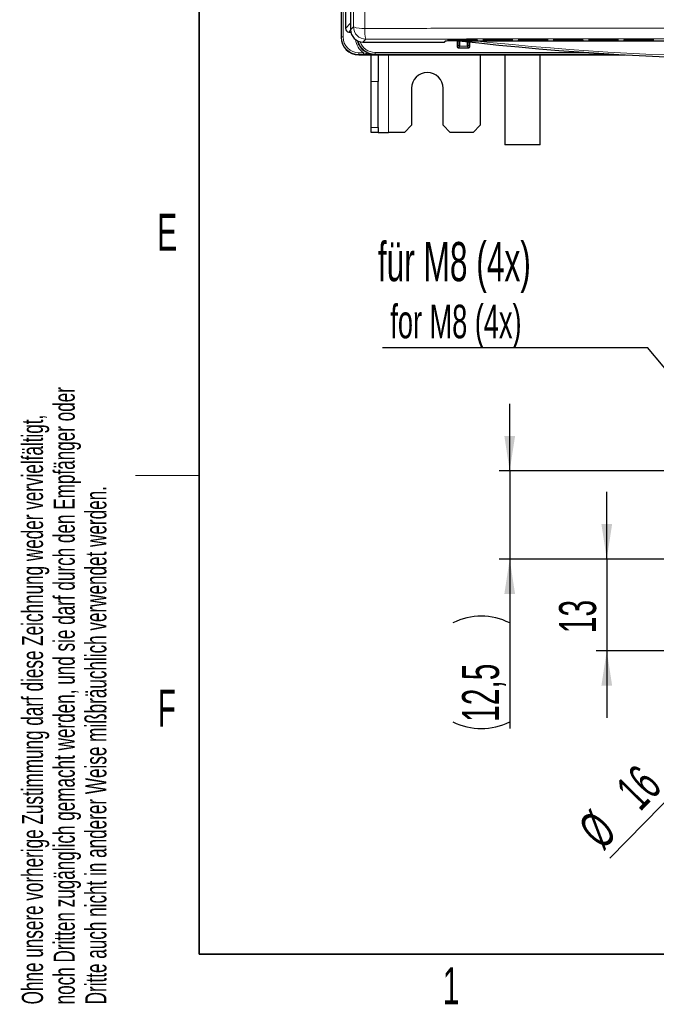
# Model space of a CAD drawing. Header units: millimetres. Extents: x 5 to 418, y 2 to 292.
# Tile 1 of 56: x 9 to 69, y 7 to 100. Entities that reach past the tile are written whole.
import ezdxf

# ---------------------------------------------------------------- set-up
doc = ezdxf.new("R2010")
doc.units = ezdxf.units.MM
doc.layers.add('SLD-0', color=7, linetype='Continuous')
doc.styles.add('SLDTEXTSTYLE0', font='TXT', dxfattribs={"width": 0.605})
doc.dimstyles.new('SLDDIMSTYLE2', dxfattribs={"dimtxt": 3.5, "dimasz": 3.302, "dimexe": 0, "dimexo": 0.0625, "dimgap": 0.875, "dimtad": 1, "dimlfac": 1.5, "dimrnd": 1e-09, "dimzin": 12, "dimdsep": 46, "dimtxsty": 'SLDTEXTSTYLE0', "dimsah": 1, "dimcen": 0.09, "dimadec": 0, "dimazin": 3, "dimtfac": 1, "dimtmove": 0, "dimatfit": 0, "dimfxl": 1, "dimfrac": 2, "dimtolj": 1, "dimtzin": 12, "dimarcsym": 0})
doc.dimstyles.new('SLDDIMSTYLE3', dxfattribs={"dimtxt": 3.5, "dimasz": 3.302, "dimexe": 0, "dimexo": 0.0625, "dimgap": 0.875, "dimtad": 1, "dimlfac": 1.5, "dimrnd": 1e-09, "dimzin": 12, "dimdsep": 46, "dimtxsty": 'SLDTEXTSTYLE0', "dimblk1": 'NONE', "dimsah": 1, "dimcen": 0, "dimadec": 0, "dimazin": 3, "dimtfac": 1, "dimtmove": 0, "dimatfit": 3, "dimldrblk": 'NONE', "dimfxl": 1, "dimfrac": 2, "dimtolj": 1, "dimtzin": 12, "dimarcsym": 0})
doc.dimstyles.new('SLDDIMSTYLE4', dxfattribs={"dimtxt": 0.18, "dimasz": 3.302, "dimexe": 0, "dimexo": 0.0625, "dimgap": 0, "dimtad": 0, "dimtih": 1, "dimtoh": 1, "dimdec": 0, "dimrnd": 1e-09, "dimzin": 0, "dimdsep": 46, "dimtxsty": 'Standard', "dimsah": 1, "dimcen": 0.09, "dimadec": 0, "dimazin": 0, "dimtfac": 3.302, "dimtdec": 0, "dimtofl": 0, "dimtmove": 0, "dimatfit": 3, "dimfxl": 1, "dimfrac": 2, "dimtolj": 1, "dimtzin": 0, "dimarcsym": 0})

# ---------------------------------------------------------------- blocks, each defined once
blk = doc.blocks.new('_D_9')
at = {"layer": 'SLD-0', "color": 7}
for p, q in [((64.586, 49.348), (64.586, 55.698)), ((79.428, 49.348), (63.586, 49.348)), ((64.586, 49.348), (64.586, 40.682)), ((77.095, 40.682), (63.586, 40.682)), ((64.586, 40.682), (64.586, 34.332))]:
    blk.add_line(p, q, dxfattribs=at)
for points in [[(64.586, 49.348), (65.094, 52.65), (64.078, 52.65)], [(64.586, 40.682), (64.078, 37.38), (65.094, 37.38)]]:
    blk.add_solid(points, dxfattribs=at)
at = {"layer": 'SLD-0', "color": 7, "insert": (60.074, 42.341), "char_height": 3.5, "attachment_point": 1, "rotation": 90, "style": 'SLDTEXTSTYLE0'}
blk.add_mtext('13', dxfattribs=at)
blk = doc.blocks.new('_D_10')
at = {"layer": 'SLD-0', "color": 7}
for p, q in [((55.399, 57.682), (55.399, 64.032)), ((91.428, 57.682), (54.399, 57.682)), ((55.399, 57.682), (55.399, 49.348)), ((79.428, 49.348), (54.399, 49.348)), ((55.399, 49.348), (55.399, 33.316))]:
    blk.add_line(p, q, dxfattribs=at)
for centre, start, end in [((52.713, 37.936), 63.43495, 116.56505), ((52.713, 39.322), 243.43495, 296.56505)]:
    blk.add_arc(centre, 6.006, start, end, dxfattribs=at)
for points in [[(55.399, 57.682), (55.907, 60.984), (54.891, 60.984)], [(55.399, 49.348), (54.891, 46.046), (55.907, 46.046)]]:
    blk.add_solid(points, dxfattribs=at)
at = {"layer": 'SLD-0', "color": 7, "insert": (50.887, 33.95), "char_height": 3.5, "attachment_point": 1, "rotation": 90, "style": 'SLDTEXTSTYLE0'}
blk.add_mtext('12,5', dxfattribs=at)
blk = doc.blocks.new('_D_11')
at = {"layer": 'SLD-0', "color": 7}
for q in [(87.825, 44.494), (64.888, 21.054)]:
    blk.add_line((80.365, 36.87), q, dxfattribs=at)
blk.add_solid([(80.365, 36.87), (77.692, 34.865), (78.418, 34.154)], dxfattribs=at)
at = {"layer": 'SLD-0', "color": 7, "char_height": 3.5, "attachment_point": 1, "rotation": 45.62135, "style": 'SLDTEXTSTYLE0'}
for s, insert in [('16', (65.24, 27.849)), ('%%c', (61.678, 24.195))]:
    blk.add_mtext(s, dxfattribs=dict(at, insert=insert))
blk = doc.blocks.new('_None')
blk = doc.blocks.new('SW_NOTE_0')
at = {"layer": 'SLD-0', "color": 0}
blk.add_line((-25.077, 0), (0, 0), dxfattribs=at)
at = {"layer": 'SLD-0', "color": 0, "attachment_point": 1, "style": 'SLDTEXTSTYLE0'}
for s, insert, char_height in [('für M8 (4x)', (-25.528, 9.96), 3.70417), ('for M8 (4x)', (-24.337, 4.032), 3.175)]:
    blk.add_mtext(s, dxfattribs=dict(at, insert=insert, char_height=char_height))

msp = doc.modelspace()

# ---------------------------------------------------------------- linework, layer by layer
at = {"color": 7, "linetype": 'Continuous', "lineweight": 25}
for p, q in [((39.4425, 255.363), (39.4425, 98.6961)), ((39.8527, 255.0288), (39.8527, 99.5157)), ((40.3415, 111.9798), (40.3415, 99.4022)), ((40.1733, 99.1827), (40.1846, 99.1824)), ((40.1846, 99.1824), (40.2399, 99.1824)), ((40.2425, 99.1728), (40.3643, 99.1728)), ((41.508, 98.2357), (49.2103, 98.2357)), ((49.2579, 98.2557), (49.3323, 98.3315)), ((49.6822, 98.4255), (52.2028, 98.4255)), ((49.6853, 98.4848), (52.1997, 98.4848)), ((50.4162, 98.3484), (50.4162, 97.7835)), ((50.5329, 98.3485), (50.6914, 98.3485)), ((51.6355, 97.7835), (51.6355, 98.2424)), ((52.045, 98.365), (109.8399, 98.365)), ((52.3233, 98.4832), (52.324, 98.4831)), ((52.3264, 98.4239), (52.3271, 98.4239)), ((53.0155, 98.4255), (55.5361, 98.4255)), ((53.0186, 98.4848), (55.533, 98.4848)), ((55.6566, 98.4832), (55.6573, 98.4831)), ((55.6597, 98.4239), (55.6604, 98.4239)), ((56.3489, 98.4255), (58.8694, 98.4255)), ((56.352, 98.4848), (58.8663, 98.4848)), ((58.99, 98.4832), (58.9906, 98.4831)), ((58.9931, 98.4239), (58.9937, 98.4239)), ((59.6822, 98.4255), (62.2028, 98.4255)), ((59.6853, 98.4848), (62.1997, 98.4848)), ((62.3233, 98.4832), (62.324, 98.4831)), ((62.3264, 98.4239), (62.3271, 98.4239)), ((63.0155, 98.4255), (65.5361, 98.4255)), ((63.0186, 98.4848), (65.533, 98.4848)), ((65.6566, 98.4832), (65.6573, 98.4831)), ((65.6597, 98.4239), (65.6604, 98.4239)), ((66.3489, 98.4255), (68.8694, 98.4255)), ((66.352, 98.4848), (68.8663, 98.4848)), ((68.99, 98.4832), (68.9906, 98.4831)), ((68.9931, 98.4239), (68.9937, 98.4239)), ((41.1089, 97.0297), (66.2939, 97.0297)), ((42.2758, 94.5076), (42.2758, 97.0297)), ((42.9425, 97.0297), (42.9425, 94.5076)), ((50.5162, 97.6835), (51.5355, 97.6835)), ((52.6092, 97.0297), (52.6092, 90.363)), ((54.9425, 97.0297), (54.9425, 88.5297)), ((58.2758, 88.5297), (58.2758, 97.0297)), ((42.2758, 90.1429), (42.2758, 94.5076)), ((42.9425, 90.1429), (42.9425, 94.5076)), ((46.1092, 93.863), (46.1092, 90.363)), ((49.1092, 90.363), (49.1092, 93.863)), ((45.4425, 89.6963), (46.1092, 90.363)), ((49.1092, 90.363), (49.7758, 89.6963)), ((51.9425, 89.6963), (52.6092, 90.363)), ((42.2758, 89.6963), (42.2758, 90.1429)), ((42.9425, 89.6963), (42.2758, 89.6963)), ((42.9425, 90.1429), (42.9425, 89.6963)), ((42.9425, 89.6963), (43.9425, 89.6963)), ((45.4425, 89.6963), (43.9425, 89.6963)), ((51.9425, 89.6963), (49.7758, 89.6963)), ((58.2758, 88.5297), (54.9425, 88.5297))]:
    msp.add_line(p, q, dxfattribs=at)
at = {"color": 7, "linetype": 'Continuous', "lineweight": 18}
for p, q in [((39.4629, 98.7165), (39.4629, 255.363)), ((39.6295, 255.363), (39.6295, 98.7165)), ((40.331, 100.0284), (40.331, 112.2718)), ((39.8527, 99.5157), (40.331, 100.0284)), ((40.331, 100.0284), (40.3415, 100.0284)), ((40.3415, 99.4022), (40.619, 99.6806)), ((39.4425, 98.6961), (39.4629, 98.7165)), ((39.6295, 98.7165), (39.4629, 98.7165)), ((40.1846, 99.1824), (40.1859, 99.1824)), ((40.3427, 99.3504), (40.1859, 99.1824)), ((40.1859, 99.1824), (40.2425, 99.1824)), ((40.2425, 99.1824), (40.2425, 99.1728)), ((41.7855, 98.5141), (41.508, 98.2357)), ((49.2103, 98.2357), (49.2997, 98.3269)), ((49.5466, 98.3782), (49.5489, 98.4231)), ((49.5602, 98.4241), (49.5489, 98.4231)), ((49.5497, 98.4376), (49.552, 98.4824)), ((49.5633, 98.4833), (49.552, 98.4824)), ((49.6796, 98.3758), (49.6796, 98.4255)), ((52.2054, 98.3758), (49.6796, 98.3758)), ((49.6827, 98.4848), (49.6827, 98.4352)), ((52.2023, 98.4352), (49.6827, 98.4352)), ((50.4162, 97.7835), (50.5841, 97.9515)), ((50.6841, 97.8515), (50.5162, 97.6835)), ((51.3675, 97.8515), (50.6841, 97.8515)), ((51.5355, 97.6835), (51.3675, 97.8515)), ((51.4675, 97.9515), (51.6355, 97.7835)), ((52.2023, 98.4848), (52.2023, 98.4352)), ((52.2054, 98.3758), (52.2054, 98.4255)), ((52.3329, 98.4824), (52.3217, 98.4833)), ((52.336, 98.4231), (52.3248, 98.4241)), ((52.3329, 98.4824), (52.3353, 98.4376)), ((52.336, 98.4231), (52.3384, 98.3782)), ((52.8799, 98.3782), (52.8823, 98.4231)), ((52.8935, 98.4241), (52.8823, 98.4231)), ((52.883, 98.4376), (52.8854, 98.4824)), ((52.8966, 98.4833), (52.8854, 98.4824)), ((53.0129, 98.3758), (53.0129, 98.4255)), ((55.5387, 98.3758), (53.0129, 98.3758)), ((53.0161, 98.4848), (53.0161, 98.4352)), ((55.5356, 98.4352), (53.0161, 98.4352)), ((55.5356, 98.4848), (55.5356, 98.4352)), ((55.5387, 98.3758), (55.5387, 98.4255)), ((55.6663, 98.4824), (55.6551, 98.4833)), ((55.6694, 98.4231), (55.6582, 98.4241)), ((55.6663, 98.4824), (55.6686, 98.4376)), ((55.6694, 98.4231), (55.6717, 98.3782)), ((56.2132, 98.3782), (56.2156, 98.4231)), ((56.2268, 98.4241), (56.2156, 98.4231)), ((56.2164, 98.4376), (56.2187, 98.4824)), ((56.2299, 98.4833), (56.2187, 98.4824)), ((56.3463, 98.3758), (56.3463, 98.4255)), ((58.872, 98.3758), (56.3463, 98.3758)), ((56.3494, 98.4848), (56.3494, 98.4352)), ((58.8689, 98.4352), (56.3494, 98.4352)), ((58.8689, 98.4848), (58.8689, 98.4352)), ((58.872, 98.3758), (58.872, 98.4255)), ((58.9996, 98.4824), (58.9884, 98.4833)), ((59.0027, 98.4231), (58.9915, 98.4241)), ((58.9996, 98.4824), (59.002, 98.4376)), ((59.0027, 98.4231), (59.0051, 98.3782)), ((59.5466, 98.3782), (59.5489, 98.4231)), ((59.5602, 98.4241), (59.5489, 98.4231)), ((59.5497, 98.4376), (59.552, 98.4824)), ((59.5633, 98.4833), (59.552, 98.4824)), ((59.6796, 98.3758), (59.6796, 98.4255)), ((62.2054, 98.3758), (59.6796, 98.3758)), ((59.6827, 98.4848), (59.6827, 98.4352)), ((62.2023, 98.4352), (59.6827, 98.4352)), ((62.2023, 98.4848), (62.2023, 98.4352)), ((62.2054, 98.3758), (62.2054, 98.4255)), ((62.3329, 98.4824), (62.3217, 98.4833)), ((62.336, 98.4231), (62.3248, 98.4241)), ((62.3329, 98.4824), (62.3353, 98.4376)), ((62.336, 98.4231), (62.3384, 98.3782)), ((62.8799, 98.3782), (62.8823, 98.4231)), ((62.8935, 98.4241), (62.8823, 98.4231)), ((62.883, 98.4376), (62.8854, 98.4824)), ((62.8966, 98.4833), (62.8854, 98.4824)), ((63.0129, 98.3758), (63.0129, 98.4255)), ((65.5387, 98.3758), (63.0129, 98.3758)), ((63.0161, 98.4848), (63.0161, 98.4352)), ((65.5356, 98.4352), (63.0161, 98.4352)), ((65.5356, 98.4848), (65.5356, 98.4352)), ((65.5387, 98.3758), (65.5387, 98.4255)), ((65.6663, 98.4824), (65.6551, 98.4833)), ((65.6694, 98.4231), (65.6582, 98.4241)), ((65.6663, 98.4824), (65.6686, 98.4376)), ((65.6694, 98.4231), (65.6717, 98.3782)), ((66.2132, 98.3782), (66.2156, 98.4231)), ((66.2268, 98.4241), (66.2156, 98.4231)), ((66.2164, 98.4376), (66.2187, 98.4824)), ((66.2299, 98.4833), (66.2187, 98.4824)), ((66.3463, 98.3758), (66.3463, 98.4255)), ((68.872, 98.3758), (66.3463, 98.3758)), ((66.3494, 98.4848), (66.3494, 98.4352)), ((68.8689, 98.4352), (66.3494, 98.4352)), ((68.8689, 98.4848), (68.8689, 98.4352)), ((68.872, 98.3758), (68.872, 98.4255)), ((68.9996, 98.4824), (68.9884, 98.4833)), ((69.0027, 98.4231), (68.9915, 98.4241)), ((68.9996, 98.4824), (69.002, 98.4376)), ((69.0027, 98.4231), (69.0051, 98.3782)), ((41.1293, 97.0501), (41.1089, 97.0297)), ((41.1293, 97.2167), (41.5659, 97.2167)), ((41.1293, 97.2167), (41.1293, 97.0501)), ((41.5659, 97.0501), (41.1293, 97.0501)), ((41.5659, 97.2167), (41.5659, 97.0501)), ((42.6526, 97.0966), (42.6118, 97.0558)), ((42.6526, 97.2633), (62.5325, 97.2633)), ((42.6526, 97.0966), (42.6526, 97.2633)), ((65.1236, 97.0966), (42.6526, 97.0966)), ((43.9425, 89.6963), (43.9425, 97.0297)), ((42.9425, 94.5076), (42.2758, 94.5076)), ((42.2758, 90.1429), (42.9425, 90.1429))]:
    msp.add_line(p, q, dxfattribs=at)
at = {"color": 7, "linetype": 'Continuous', "lineweight": 18, "flags": 128}
msp.add_lwpolyline([(49.3218, 98.3307), (49.3127, 98.3282), (49.2997, 98.3269)], dxfattribs=at)
at = {"color": 7, "linetype": 'Continuous', "lineweight": 18}
for centre, radius, start, end in [((41.4506, 101.6791), 2.1646, 247.406803, 276.158659), ((41.7859, 99.681), 1.1669, 180.02122, 269.978844), ((44.5962, 99.3106), 2.9214, 175.752431, 195.820881), ((49.2103, 98.3023), 0.0666, 269.979782, 315.565985), ((49.5466, 98.4449), 0.0667, 269.99639, 342.76883), ((49.5497, 98.5043), 0.0667, 269.996394, 342.668839), ((50.5162, 97.7835), 0.1, 180.00511, 269.99489), ((50.6841, 97.9515), 0.1, 180.00511, 269.99489), ((51.3675, 97.9515), 0.1, 270.00511, 359.99489), ((51.5355, 97.7835), 0.1, 270.00511, 359.99489), ((80.9425, 363.2937), 266.5, 263.774994, 276.225006), ((52.3353, 98.5043), 0.0667, 197.33019, 270.004566), ((52.3384, 98.4449), 0.0667, 197.230212, 270.004572), ((52.8799, 98.4449), 0.0667, 269.99639, 342.768831), ((52.883, 98.5043), 0.0667, 269.996394, 342.66884), ((55.6686, 98.5043), 0.0667, 197.330192, 270.004566), ((55.6717, 98.4449), 0.0667, 197.230213, 270.004572), ((56.2133, 98.4449), 0.0667, 269.99639, 342.768824), ((56.2164, 98.5043), 0.0667, 269.996394, 342.668847), ((59.0019, 98.5043), 0.0667, 197.330203, 270.004566), ((59.0051, 98.4449), 0.0667, 197.230227, 270.004572), ((59.5466, 98.4449), 0.0667, 269.99639, 342.768824), ((59.5497, 98.5043), 0.0667, 269.996394, 342.668853), ((62.3353, 98.5043), 0.0667, 197.330191, 270.004566), ((62.3384, 98.4449), 0.0667, 197.230217, 270.004572), ((62.8799, 98.4449), 0.0667, 269.99639, 342.768826), ((62.883, 98.5043), 0.0667, 269.996394, 342.668845), ((65.6686, 98.5043), 0.0667, 197.330184, 270.004566), ((65.6717, 98.4449), 0.0667, 197.230218, 270.004572), ((66.2133, 98.4449), 0.0667, 269.99639, 342.768817), ((66.2164, 98.5043), 0.0667, 269.996394, 342.668848), ((69.0019, 98.5043), 0.0667, 197.330185, 270.004566), ((69.0051, 98.4449), 0.0667, 197.230214, 270.004572)]:
    msp.add_arc(centre, radius, start, end, dxfattribs=at)
at = {"color": 7, "linetype": 'Continuous', "lineweight": 25}
for centre, radius, start, end in [((40.2425, 99.2395), 0.0667, 238.892168, 270.000349), ((49.2103, 98.3023), 0.0667, 270, 315.567384), ((50.5162, 97.7835), 0.1, 180, 270), ((80.9425, 363.2937), 266.6667, 263.460485, 276.539515), ((51.5355, 97.7835), 0.1, 270, 0), ((47.6092, 93.863), 1.5, 0, 180)]:
    msp.add_arc(centre, radius, start, end, dxfattribs=at)
at = {"color": 7, "linetype": 'Continuous', "lineweight": 18}
for centre, major_axis, ratio, start_param, end_param in [((40.6644, 100.0285), (0.2275, 0.2438), 0.9997931, 2.3217791, 2.5734087), ((41.1298, 98.717), (1.1788, 1.1788), 0.9997563, 2.3563468, 3.9268385), ((41.1298, 98.717), (-1.061, -1.061), 0.9996955, 5.4979394, 7.0684312), ((42.6123, 98.7228), (-1.2968, -1.2968), 0.9996955, 5.6309579, 6.4614172), ((42.6123, 98.7228), (1.1789, 1.1789), 0.9996346, 2.5757926, 3.9268385), ((42.653, 98.7635), (1.1788, 1.1788), 0.9997563, 2.617625, 3.9268385), ((42.653, 98.7635), (-1.061, -1.061), 0.9996955, 5.8345152, 7.0684312), ((49.6801, 98.3782), (0.1335, 0), 0.0178207, 3.1406575, 4.7087148), ((49.6825, 98.4231), (0.1335, 0), 0.0177877, 2.8554193, 3.140661), ((49.6832, 98.4376), (0.1335, 0), 0.0178207, 3.1406575, 4.7087148), ((49.6856, 98.4824), (0.1335, 0), 0.0177877, 2.8554193, 3.140661), ((50.584, 99.1848), (0, 1.2333), 0.0087269, 3.1503193, 3.979702), ((50.684, 99.1848), (0, 1.3333), 0.0080724, 3.1503193, 4.0342895), ((51.3676, 99.1848), (0, 1.3333), 0.0080724, 2.3237895, 3.132866), ((51.4676, 99.1848), (0, 1.2333), 0.0087269, 2.416398, 3.132866), ((52.1994, 98.4824), (0.1335, 0), 0.0177877, 0.0009316, 0.2833315), ((52.2025, 98.4231), (0.1335, 0), 0.0177877, 0.0009316, 0.2833315), ((53.0134, 98.3782), (0.1335, 0), 0.0178207, 3.1406575, 4.7087148), ((53.0158, 98.4231), (0.1335, 0), 0.0177877, 2.8554193, 3.140661), ((53.0165, 98.4376), (0.1335, 0), 0.0178207, 3.1406575, 4.7087148), ((53.0189, 98.4824), (0.1335, 0), 0.0177877, 2.8554193, 3.140661), ((55.5328, 98.4824), (0.1335, 0), 0.0177877, 0.0009316, 0.2833315), ((55.5359, 98.4231), (0.1335, 0), 0.0177877, 0.0009316, 0.2833315), ((56.3468, 98.3782), (0.1335, 0), 0.0178207, 3.1406575, 4.7087148), ((56.3491, 98.4231), (0.1335, 0), 0.0177877, 2.8554193, 3.140661), ((56.3499, 98.4376), (0.1335, 0), 0.0178207, 3.1406575, 4.7087148), ((56.3522, 98.4824), (0.1335, 0), 0.0177877, 2.8554193, 3.140661), ((58.8661, 98.4824), (0.1335, 0), 0.0177877, 0.0009316, 0.2833315), ((58.8692, 98.4231), (0.1335, 0), 0.0177877, 0.0009316, 0.2833315), ((59.6801, 98.3782), (0.1335, 0), 0.0178207, 3.1406575, 4.7087148), ((59.6825, 98.4231), (0.1335, 0), 0.0177877, 2.8554193, 3.140661), ((59.6832, 98.4376), (0.1335, 0), 0.0178207, 3.1406575, 4.7087148), ((59.6856, 98.4824), (0.1335, 0), 0.0177877, 2.8554193, 3.140661), ((62.1994, 98.4824), (0.1335, 0), 0.0177877, 0.0009316, 0.2833315), ((62.2025, 98.4231), (0.1335, 0), 0.0177877, 0.0009316, 0.2833315), ((63.0134, 98.3782), (0.1335, 0), 0.0178207, 3.1406575, 4.7087148), ((63.0158, 98.4231), (0.1335, 0), 0.0177877, 2.8554193, 3.140661), ((63.0165, 98.4376), (0.1335, 0), 0.0178207, 3.1406575, 4.7087148), ((63.0189, 98.4824), (0.1335, 0), 0.0177877, 2.8554193, 3.140661), ((65.5328, 98.4824), (0.1335, 0), 0.0177877, 0.0009316, 0.2833315), ((65.5359, 98.4231), (0.1335, 0), 0.0177877, 0.0009316, 0.2833315), ((66.3468, 98.3782), (0.1335, 0), 0.0178207, 3.1406575, 4.7087148), ((66.3491, 98.4231), (0.1335, 0), 0.0177877, 2.8554193, 3.140661), ((66.3499, 98.4376), (0.1335, 0), 0.0178207, 3.1406575, 4.7087148), ((66.3522, 98.4824), (0.1335, 0), 0.0177877, 2.8554193, 3.140661), ((68.8661, 98.4824), (0.1335, 0), 0.0177877, 0.0009316, 0.2833315), ((68.8692, 98.4231), (0.1335, 0), 0.0177877, 0.0009316, 0.2833315)]:
    msp.add_ellipse(centre, major_axis=major_axis, ratio=ratio, start_param=start_param, end_param=end_param, dxfattribs=at)
at = {"color": 7, "linetype": 'Continuous', "lineweight": 25}
for centre, major_axis, ratio, start_param, end_param in [((41.1094, 98.6966), (-1.1789, -1.1789), 0.9996955, 5.4979394, 7.0684312), ((40.186, 99.5158), (0.2275, 0.2438), 0.9997931, 2.3217791, 3.8542987), ((41.5084, 99.4025), (0.8237, 0.8266), 0.9997203, 2.3545996, 3.9250802), ((50.5329, 98.3265), (1.2333, 0), 0.0178042, 1.5707963, 3.1241394), ((49.6825, 98.4231), (0.1335, 0), 0.0177877, 1.5726037, 2.8554193), ((49.6856, 98.4824), (0.1335, 0), 0.0177877, 1.5726037, 2.8554193), ((52.1994, 98.4824), (0.1335, 0), 0.0177877, 0.2833315, 1.5689889), ((52.2018, 98.4376), (0.1335, 0), 0.0178207, 4.7160631, 6.2841204), ((52.2025, 98.4231), (0.1335, 0), 0.0177877, 0.2833315, 1.5689889), ((52.2049, 98.3782), (0.1335, 0), 0.0178207, 4.7160631, 6.2841204), ((53.0158, 98.4231), (0.1335, 0), 0.0177877, 1.5726037, 2.8554193), ((53.0189, 98.4824), (0.1335, 0), 0.0177877, 1.5726037, 2.8554193), ((55.5328, 98.4824), (0.1335, 0), 0.0177877, 0.2833315, 1.5689889), ((55.5351, 98.4376), (0.1335, 0), 0.0178207, 4.7160631, 6.2841204), ((55.5359, 98.4231), (0.1335, 0), 0.0177877, 0.2833315, 1.5689889), ((55.5382, 98.3782), (0.1335, 0), 0.0178207, 4.7160631, 6.2841204), ((56.3491, 98.4231), (0.1335, 0), 0.0177877, 1.5726037, 2.8554193), ((56.3522, 98.4824), (0.1335, 0), 0.0177877, 1.5726037, 2.8554193), ((58.8661, 98.4824), (0.1335, 0), 0.0177877, 0.2833315, 1.5689889), ((58.8684, 98.4376), (0.1335, 0), 0.0178207, 4.7160631, 6.2841204), ((58.8692, 98.4231), (0.1335, 0), 0.0177877, 0.2833315, 1.5689889), ((58.8715, 98.3782), (0.1335, 0), 0.0178207, 4.7160631, 6.2841204), ((59.6825, 98.4231), (0.1335, 0), 0.0177877, 1.5726037, 2.8554193), ((59.6856, 98.4824), (0.1335, 0), 0.0177877, 1.5726037, 2.8554193), ((62.1994, 98.4824), (0.1335, 0), 0.0177877, 0.2833315, 1.5689889), ((62.2018, 98.4376), (0.1335, 0), 0.0178207, 4.7160631, 6.2841204), ((62.2025, 98.4231), (0.1335, 0), 0.0177877, 0.2833315, 1.5689889), ((62.2049, 98.3782), (0.1335, 0), 0.0178207, 4.7160631, 6.2841204), ((63.0158, 98.4231), (0.1335, 0), 0.0177877, 1.5726037, 2.8554193), ((63.0189, 98.4824), (0.1335, 0), 0.0177877, 1.5726037, 2.8554193), ((65.5328, 98.4824), (0.1335, 0), 0.0177877, 0.2833315, 1.5689889), ((65.5351, 98.4376), (0.1335, 0), 0.0178207, 4.7160631, 6.2841204), ((65.5359, 98.4231), (0.1335, 0), 0.0177877, 0.2833315, 1.5689889), ((65.5382, 98.3782), (0.1335, 0), 0.0178207, 4.7160631, 6.2841204), ((66.3491, 98.4231), (0.1335, 0), 0.0177877, 1.5726037, 2.8554193), ((66.3522, 98.4824), (0.1335, 0), 0.0177877, 1.5726037, 2.8554193), ((68.8661, 98.4824), (0.1335, 0), 0.0177877, 0.2833315, 1.5689889), ((68.8684, 98.4376), (0.1335, 0), 0.0178207, 4.7160631, 6.2841204), ((68.8692, 98.4231), (0.1335, 0), 0.0177877, 0.2833315, 1.5689889), ((68.8715, 98.3782), (0.1335, 0), 0.0178207, 4.7160631, 6.2841204)]:
    msp.add_ellipse(centre, major_axis=major_axis, ratio=ratio, start_param=start_param, end_param=end_param, dxfattribs=at)
at = {"color": 7, "linetype": 'Continuous', "lineweight": 18}
for points, knots in [([(40.619, 99.6806), (40.6326, 105.6823), (40.6565, 116.2059), (40.6847, 131.2921), (40.7069, 144.9111), (40.7254, 158.547), (40.7404, 172.1631), (40.752, 185.7596), (40.7567, 194.8088), (40.7591, 199.334)], [0, 0, 0, 0, 0.1814894, 0.3182338, 0.4550076, 0.5917105, 0.7284428, 0.864207, 1, 1, 1, 1]), ([(41.8225, 199.2061), (41.8201, 194.6923), (41.8154, 185.6646), (41.8039, 172.0845), (41.789, 158.4672), (41.7705, 144.8148), (41.7484, 131.1784), (41.7203, 116.0734), (41.6964, 105.5361), (41.6828, 99.527)], [0, 0, 0, 0, 0.1354201, 0.2708403, 0.4076924, 0.5445446, 0.6814383, 0.818332, 1, 1, 1, 1]), ([(41.6828, 99.527), (43.6448, 99.5298), (47.5694, 99.5355), (53.7832, 99.5422), (60.3211, 99.5471), (67.1808, 99.5497), (74.0431, 99.55), (80.9034, 99.5478), (87.7606, 99.5431), (92.3271, 99.5384), (94.6091, 99.5356), (94.6092, 99.5356)], [0, 0, 0, 0, 0.1114794, 0.2229941, 0.3524668, 0.4819943, 0.611467, 0.7409945, 0.8704694, 0.9999996, 1, 1, 1, 1]), ([(94.5282, 98.523), (92.2541, 98.5256), (87.7049, 98.5308), (80.8719, 98.5354), (74.0346, 98.5377), (67.1969, 98.5375), (60.36, 98.5347), (53.8454, 98.5297), (47.6522, 98.5229), (43.7413, 98.517), (41.7855, 98.5141)], [0, 0, 0, 0, 0.1294738, 0.2590031, 0.3884768, 0.5180054, 0.6474791, 0.7770077, 0.8884862, 1, 1, 1, 1]), ([(41.5659, 97.2167), (41.7027, 97.1809), (41.9722, 97.1103), (42.314, 97.0641), (42.5247, 97.0558), (42.6026, 97.0558), (42.6102, 97.0558), (42.6118, 97.0558)], [0, 0, 0, 0, 0.3948771, 0.7777329, 0.9782923, 0.995594, 1, 1, 1, 1]), ([(42.6118, 97.0558), (42.6104, 97.0558), (42.5401, 97.0552), (42.3453, 97.0536), (42.0075, 97.051), (41.7182, 97.0504), (41.5659, 97.0501)], [0, 0, 0, 0, 0.0040561, 0.2115187, 0.5851182, 1, 1, 1, 1])]:
    msp.add_open_spline(points, degree=3, knots=knots, dxfattribs=at)
at = {"color": 7, "linetype": 'Continuous', "lineweight": 25}
for points, knots in [([(49.559, 98.424), (49.5586, 98.424), (49.5574, 98.4238), (49.5572, 98.4238), (49.5582, 98.4239), (49.5587, 98.4239)], [0, 0, 0, 0, 0.1989622, 0.5773523, 1, 1, 1, 1]), ([(49.5621, 98.4833), (49.5617, 98.4832), (49.5605, 98.4831), (49.5603, 98.4831), (49.5613, 98.4832), (49.5618, 98.4832)], [0, 0, 0, 0, 0.1989622, 0.5773523, 1, 1, 1, 1]), ([(50.5722, 98.3621), (50.5721, 98.3621), (50.5719, 98.3622), (50.5757, 98.3624), (50.5878, 98.3626), (50.6446, 98.3631), (50.889, 98.3641), (51.3688, 98.3649), (51.8018, 98.365), (52.045, 98.365)], [0, 0, 0, 0, 0.0048171, 0.0096098, 0.0177456, 0.040653, 0.1360846, 0.5147355, 1, 1, 1, 1]), ([(52.8923, 98.424), (52.8919, 98.424), (52.8907, 98.4238), (52.8905, 98.4238), (52.8915, 98.4239), (52.892, 98.4239)], [0, 0, 0, 0, 0.1989622, 0.5773523, 1, 1, 1, 1]), ([(52.8955, 98.4833), (52.895, 98.4832), (52.8938, 98.4831), (52.8936, 98.4831), (52.8946, 98.4832), (52.8951, 98.4832)], [0, 0, 0, 0, 0.1989622, 0.5773523, 1, 1, 1, 1]), ([(56.2257, 98.424), (56.2253, 98.424), (56.224, 98.4238), (56.2238, 98.4238), (56.2248, 98.4239), (56.2254, 98.4239)], [0, 0, 0, 0, 0.1989622, 0.5773523, 1, 1, 1, 1]), ([(56.2288, 98.4833), (56.2284, 98.4832), (56.2272, 98.4831), (56.2269, 98.4831), (56.2279, 98.4832), (56.2285, 98.4832)], [0, 0, 0, 0, 0.1989622, 0.5773523, 1, 1, 1, 1]), ([(59.559, 98.424), (59.5586, 98.424), (59.5574, 98.4238), (59.5572, 98.4238), (59.5582, 98.4239), (59.5587, 98.4239)], [0, 0, 0, 0, 0.1989622, 0.5773523, 1, 1, 1, 1]), ([(59.5621, 98.4833), (59.5617, 98.4832), (59.5605, 98.4831), (59.5603, 98.4831), (59.5613, 98.4832), (59.5618, 98.4832)], [0, 0, 0, 0, 0.1989622, 0.5773523, 1, 1, 1, 1]), ([(62.8923, 98.424), (62.8919, 98.424), (62.8907, 98.4238), (62.8905, 98.4238), (62.8915, 98.4239), (62.892, 98.4239)], [0, 0, 0, 0, 0.1989622, 0.5773523, 1, 1, 1, 1]), ([(62.8955, 98.4833), (62.895, 98.4832), (62.8938, 98.4831), (62.8936, 98.4831), (62.8946, 98.4832), (62.8951, 98.4832)], [0, 0, 0, 0, 0.1989622, 0.5773523, 1, 1, 1, 1]), ([(66.2257, 98.424), (66.2253, 98.424), (66.224, 98.4238), (66.2238, 98.4238), (66.2248, 98.4239), (66.2254, 98.4239)], [0, 0, 0, 0, 0.1989622, 0.5773523, 1, 1, 1, 1]), ([(66.2288, 98.4833), (66.2284, 98.4832), (66.2272, 98.4831), (66.2269, 98.4831), (66.2279, 98.4832), (66.2285, 98.4832)], [0, 0, 0, 0, 0.1989622, 0.5773523, 1, 1, 1, 1])]:
    msp.add_open_spline(points, degree=3, knots=knots, dxfattribs=at)
at = {"layer": 'SLD-0', "lineweight": 35}
for p, q in [((26, 282.5), (26, 12)), ((26, 12), (408, 12))]:
    msp.add_line(p, q, dxfattribs=at)
at = {"layer": 'SLD-0', "lineweight": 18}
msp.add_line((20, 57.25), (26, 57.25), dxfattribs=at)

# ---------------------------------------------------------------- block references
at = {"layer": 'SLD-0', "color": 7}
msp.add_blockref('SW_NOTE_0', (68.4418, 69.3683), dxfattribs=at)

# ---------------------------------------------------------------- texts
at = {"layer": 'SLD-0', "char_height": 2, "attachment_point": 1, "rotation": 90, "style": 'SLDTEXTSTYLE0'}
for s, insert in [('noch Dritten zugänglich gemacht werden, und sie darf durch den Empfänger oder', (12.2299, 7.2381)), ('Ohne unsere vorherige Zustimmung darf diese Zeichnung weder vervielfältigt,', (9.2299, 7.2381)), ('Dritte auch nicht in anderer Weise mißbräuchlich verwendet werden.', (15.2299, 7.2381))]:
    msp.add_mtext(s, dxfattribs=dict(at, insert=insert))
at = {"layer": 'SLD-0', "char_height": 3.5, "attachment_point": 2, "style": 'SLDTEXTSTYLE0'}
for s, insert in [('E', (22.9816, 82.0011)), ('F', (22.9536, 37.0011)), ('1', (49.8527, 10.743))]:
    msp.add_mtext(s, dxfattribs=dict(at, insert=insert))

# ---------------------------------------------------------------- dimensions: what is measured, and where the dimension line sits
at = {"layer": 'SLD-0', "color": 7}
dim = msp.add_linear_dim(base=(55.3986, 49.3484), p1=(91.4282, 57.6817), p2=(79.4282, 49.3484), angle=90, text='(<>)', dimstyle='SLDDIMSTYLE2', dxfattribs=at)
dim.commit()
dim.dimension.update_dxf_attribs({"geometry": '_D_10', "text_midpoint": (55.3986, 38.629), "dimtype": 160})
dim = msp.add_linear_dim(base=(64.5862, 40.6817), p1=(79.4282, 49.3484), p2=(77.0949, 40.6817), angle=90, dimstyle='SLDDIMSTYLE2', dxfattribs=at)
dim.commit()
dim.dimension.update_dxf_attribs({"geometry": '_D_9', "text_midpoint": (64.5862, 45.0151), "dimtype": 160})
dim = msp.add_diameter_dim_2p(p1=(87.825, 44.4936), p2=(80.3648, 36.8698), dimstyle='SLDDIMSTYLE3', dxfattribs=at)
dim.commit()
dim.dimension.update_dxf_attribs({"geometry": '_D_11', "text_midpoint": (68.424, 24.6672), "dimtype": 163})

# ---------------------------------------------------------------- leaders
msp.add_leader([(82.7951, 52.0522), (68.4418, 69.3683)], dimstyle='SLDDIMSTYLE4', dxfattribs=at)

doc.saveas('drawing.dxf')
